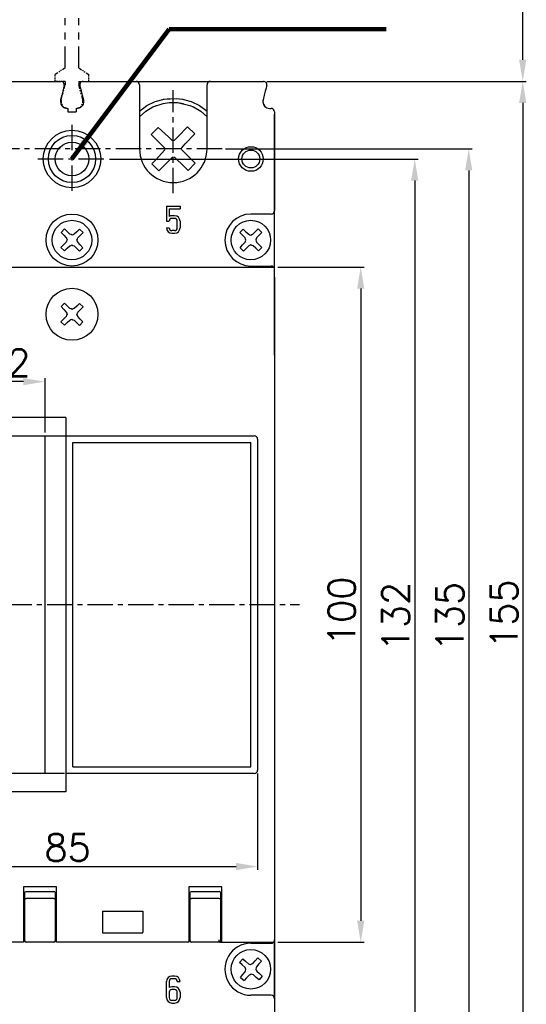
# Model space of a CAD drawing. Extents: x 1012 to 2710, y -907 to 1751.
# Tile 7 of 19: x 1449 to 1524, y 1451 to 1597. Entities that reach past the tile are written whole.
import ezdxf

# ---------------------------------------------------------------- set-up
doc = ezdxf.new("R2010")
doc.units = 0
doc.header["$LTSCALE"] = 3
doc.header["$MEASUREMENT"] = 0
doc.linetypes.add('CENTER', pattern=[2, 1.25, -0.25, 0.25, -0.25])
doc.linetypes.add('PHANTOM2', pattern=[1.25, 0.625, -0.125, 0.125, -0.125, 0.125, -0.125])
doc.layers.get('0').update_dxf_attribs({"linetype": 'CONTINUOUS'})
doc.layers.get('Defpoints').update_dxf_attribs({"linetype": 'CONTINUOUS'})
for name, color, linetype in [('cen', 1, 'CENTER'), ('di', 3, 'CONTINUOUS'), ('TOP', 7, 'CONTINUOUS')]:
    doc.layers.add(name, color=color, linetype=linetype)
doc.styles.get("Standard").update_dxf_attribs({"font": 'romans.shx', "height": 4, "bigfont": 'ghs.shx'})
doc.dimstyles.get("Standard").update_dxf_attribs({"dimtxt": 0.18, "dimasz": 0.18, "dimexe": 0.18, "dimexo": 0.0625, "dimgap": 0.09, "dimtad": 0, "dimtih": 1, "dimtoh": 1, "dimdec": 4, "dimzin": 0, "dimdsep": 46, "dimtxsty": 'Standard', "dimcen": 0.09, "dimadec": 0, "dimazin": 0, "dimtfac": 1, "dimtdec": 4, "dimtofl": 0, "dimtmove": 0, "dimatfit": 3, "dimfxl": 0, "dimtolj": 1, "dimtzin": 0, "dimarcsym": 0})

# ---------------------------------------------------------------- blocks, each defined once
blk = doc.blocks.new('*D46')
at = {"layer": 'Defpoints', "color": 0, "ltscale": 0.5}
for p in [(1486.72, 1560.49), (1486.72, 1460.49), (1499.49, 1460.49)]:
    blk.add_point(p, dxfattribs=at)
at = {"layer": 'di', "color": 0, "lineweight": -2, "ltscale": 0.5}
for p, q in [((1487.22, 1560.49), (1499.99, 1560.49)), ((1487.22, 1460.49), (1499.99, 1460.49))]:
    blk.add_line(p, q, dxfattribs=at)
at = {"layer": 'di', "lineweight": -2, "ltscale": 0.5}
blk.add_line((1499.49, 1557.29), (1499.49, 1463.69), dxfattribs=at)
at = {"layer": 'di', "ltscale": 0.5}
for points in [[(1498.95, 1557.29), (1500.02, 1557.29), (1499.49, 1560.49)], [(1498.95, 1463.69), (1500.02, 1463.69), (1499.49, 1460.49)]]:
    blk.add_solid(points, dxfattribs=at)
at = {"layer": 'di', "color": 0, "ltscale": 0.5, "insert": (1496.69, 1509.51), "char_height": 4, "attachment_point": 5, "rotation": 90}
blk.add_mtext('\\A1;100', dxfattribs=at)
blk = doc.blocks.new('*D47')
at = {"layer": 'Defpoints', "color": 0, "ltscale": 0.5}
for p in [(1478.94, 1577.99), (1478.53, 1442.99), (1515.49, 1442.99)]:
    blk.add_point(p, dxfattribs=at)
at = {"layer": 'di', "color": 0, "lineweight": -2, "ltscale": 0.5}
for p, q in [((1479.44, 1577.99), (1515.99, 1577.99)), ((1479.03, 1442.99), (1515.99, 1442.99))]:
    blk.add_line(p, q, dxfattribs=at)
at = {"layer": 'di', "lineweight": -2, "ltscale": 0.5}
blk.add_line((1515.49, 1574.79), (1515.49, 1446.19), dxfattribs=at)
at = {"layer": 'di', "ltscale": 0.5}
for points in [[(1514.95, 1574.79), (1516.02, 1574.79), (1515.49, 1577.99)], [(1514.95, 1446.19), (1516.02, 1446.19), (1515.49, 1442.99)]]:
    blk.add_solid(points, dxfattribs=at)
at = {"layer": 'di', "color": 0, "ltscale": 0.5, "insert": (1512.69, 1508.73), "char_height": 4, "attachment_point": 5, "rotation": 90}
blk.add_mtext('\\A1;135', dxfattribs=at)
blk = doc.blocks.new('*D48')
at = {"layer": 'Defpoints', "color": 0, "ltscale": 0.5}
for p in [(1457.72, 1647.79), (1523.49, 1647.79), (1485.08, 1587.99)]:
    blk.add_point(p, dxfattribs=at)
at = {"layer": 'di', "color": 0, "lineweight": -2, "ltscale": 0.5}
for p, q in [((1458.22, 1647.79), (1523.99, 1647.79)), ((1485.58, 1587.99), (1523.99, 1587.99))]:
    blk.add_line(p, q, dxfattribs=at)
at = {"layer": 'di', "lineweight": -2, "ltscale": 0.5}
blk.add_line((1523.49, 1591.19), (1523.49, 1644.59), dxfattribs=at)
at = {"layer": 'di', "ltscale": 0.5}
for points in [[(1522.95, 1644.59), (1524.02, 1644.59), (1523.49, 1647.79)], [(1522.95, 1591.19), (1524.02, 1591.19), (1523.49, 1587.99)]]:
    blk.add_solid(points, dxfattribs=at)
at = {"layer": 'di', "color": 0, "ltscale": 0.5, "insert": (1520.69, 1617.89), "char_height": 4, "attachment_point": 5, "rotation": 90}
blk.add_mtext('\\A1;60', dxfattribs=at)
blk = doc.blocks.new('*D49')
at = {"layer": 'Defpoints', "color": 0, "ltscale": 0.5}
for p in [(1430.72, 1543.52), (1452.72, 1535.49), (1430.72, 1535.36)]:
    blk.add_point(p, dxfattribs=at)
at = {"layer": 'di', "color": 0, "lineweight": -2, "ltscale": 0.5}
for p, q in [((1430.72, 1535.86), (1430.72, 1544.02)), ((1452.72, 1535.99), (1452.72, 1544.02))]:
    blk.add_line(p, q, dxfattribs=at)
at = {"layer": 'di', "lineweight": -2, "ltscale": 0.5}
blk.add_line((1449.52, 1543.52), (1433.92, 1543.52), dxfattribs=at)
at = {"layer": 'di', "ltscale": 0.5}
for points in [[(1433.92, 1544.05), (1433.92, 1542.99), (1430.72, 1543.52)], [(1449.52, 1544.05), (1449.52, 1542.99), (1452.72, 1543.52)]]:
    blk.add_solid(points, dxfattribs=at)
at = {"layer": 'di', "color": 0, "ltscale": 0.5, "insert": (1447.14, 1546.32), "char_height": 4, "attachment_point": 5}
blk.add_mtext('\\A1;22', dxfattribs=at)
blk = doc.blocks.new('*D50')
at = {"layer": 'Defpoints', "color": 0, "ltscale": 0.5}
for p in [(1399.22, 1485.99), (1484.22, 1485.99), (1484.22, 1471.71)]:
    blk.add_point(p, dxfattribs=at)
at = {"layer": 'di', "color": 0, "lineweight": -2, "ltscale": 0.5}
for p, q in [((1399.22, 1485.49), (1399.22, 1471.21)), ((1484.22, 1485.49), (1484.22, 1471.21))]:
    blk.add_line(p, q, dxfattribs=at)
at = {"layer": 'di', "lineweight": -2, "ltscale": 0.5}
blk.add_line((1402.42, 1471.71), (1481.02, 1471.71), dxfattribs=at)
at = {"layer": 'di', "ltscale": 0.5}
for points in [[(1402.42, 1472.24), (1402.42, 1471.17), (1399.22, 1471.71)], [(1481.02, 1472.24), (1481.02, 1471.17), (1484.22, 1471.71)]]:
    blk.add_solid(points, dxfattribs=at)
at = {"layer": 'di', "color": 0, "ltscale": 0.5, "insert": (1456.07, 1474.51), "char_height": 4, "attachment_point": 5}
blk.add_mtext('\\A1;85', dxfattribs=at)
blk = doc.blocks.new('*D71')
at = {"layer": 'Defpoints', "color": 0, "ltscale": 0.5}
for p in [(1461.76, 1576.49), (1461.76, 1444.49), (1507.49, 1444.49)]:
    blk.add_point(p, dxfattribs=at)
at = {"layer": 'di', "color": 0, "lineweight": -2, "ltscale": 0.5}
for p, q in [((1462.26, 1576.49), (1507.99, 1576.49)), ((1462.26, 1444.49), (1507.99, 1444.49))]:
    blk.add_line(p, q, dxfattribs=at)
at = {"layer": 'di', "lineweight": -2, "ltscale": 0.5}
blk.add_line((1507.49, 1573.29), (1507.49, 1447.69), dxfattribs=at)
at = {"layer": 'di', "ltscale": 0.5}
for points in [[(1506.95, 1573.29), (1508.02, 1573.29), (1507.49, 1576.49)], [(1506.95, 1447.69), (1508.02, 1447.69), (1507.49, 1444.49)]]:
    blk.add_solid(points, dxfattribs=at)
at = {"layer": 'di', "color": 0, "ltscale": 0.5, "insert": (1504.69, 1508.73), "char_height": 4, "attachment_point": 5, "rotation": 90}
blk.add_mtext('\\A1;132', dxfattribs=at)
blk = doc.blocks.new('182931')
at = {"layer": 'TOP', "color": 4, "linetype": 'Continuous'}
for p, q in [((1478.66, 252.238), (1478.66, 253.815)), ((1478.933, 253.815), (1478.66, 253.815)), ((1479.115, 253.815), (1479.024, 253.815)), ((1479.296, 253.815), (1479.206, 253.815)), ((1479.66, 253.815), (1479.387, 253.815)), ((1479.66, 252.238), (1479.66, 253.815)), ((1478.66, 251.188), (1478.66, 251.713)), ((1479.66, 251.188), (1479.66, 251.713)), ((1478.66, 250.137), (1478.66, 250.662)), ((1479.66, 250.137), (1479.66, 250.662)), ((1478.66, 246.458), (1478.66, 249.611)), ((1479.66, 246.458), (1479.66, 249.611)), ((1478.66, 245.408), (1478.66, 245.933)), ((1479.66, 245.408), (1479.66, 245.933)), ((1478.66, 244.357), (1478.66, 244.882)), ((1479.66, 244.357), (1479.66, 244.882)), ((1478.66, 240.678), (1478.66, 243.831)), ((1479.66, 240.678), (1479.66, 243.831)), ((1478.41, 241.065), (1478.478, 241.065)), ((1478.41, 241.065), (1478.41, 240.724)), ((1478.41, 240.61), (1478.41, 240.497)), ((1478.501, 241.065), (1478.524, 241.065)), ((1478.546, 241.065), (1478.569, 241.065)), ((1478.592, 241.065), (1478.66, 241.065)), ((1479.728, 241.065), (1479.66, 241.065)), ((1479.774, 241.065), (1479.751, 241.065)), ((1479.819, 241.065), (1479.796, 241.065)), ((1479.91, 241.065), (1479.842, 241.065)), ((1479.91, 241.065), (1479.91, 240.724)), ((1479.91, 240.61), (1479.91, 240.497)), ((1478.41, 240.383), (1478.41, 240.269)), ((1478.41, 240.156), (1478.41, 239.815)), ((1478.66, 239.628), (1478.66, 240.153)), ((1479.66, 239.628), (1479.66, 240.153)), ((1479.91, 240.383), (1479.91, 240.269)), ((1479.91, 240.156), (1479.91, 239.815)), ((1478.41, 239.815), (1478.478, 239.815)), ((1478.41, 239.815), (1478.41, 239.406)), ((1478.41, 239.269), (1478.41, 239.133)), ((1478.501, 239.815), (1478.524, 239.815)), ((1478.546, 239.815), (1478.569, 239.815)), ((1478.592, 239.815), (1478.66, 239.815)), ((1479.728, 239.815), (1479.66, 239.815)), ((1479.774, 239.815), (1479.751, 239.815)), ((1479.819, 239.815), (1479.796, 239.815)), ((1479.91, 239.815), (1479.842, 239.815)), ((1479.91, 239.815), (1479.91, 239.406)), ((1479.91, 239.269), (1479.91, 239.133)), ((1478.41, 238.997), (1478.41, 238.86)), ((1478.41, 238.724), (1478.41, 238.315)), ((1478.66, 238.577), (1478.66, 239.102)), ((1479.66, 238.577), (1479.66, 239.102)), ((1479.91, 238.997), (1479.91, 238.86)), ((1479.91, 238.724), (1479.91, 238.315)), ((1478.41, 238.315), (1478.478, 238.315)), ((1478.41, 238.315), (1478.41, 237.974)), ((1478.41, 237.86), (1478.41, 237.747)), ((1478.501, 238.315), (1478.524, 238.315)), ((1478.546, 238.315), (1478.569, 238.315)), ((1478.592, 238.315), (1478.66, 238.315)), ((1478.66, 234.898), (1478.66, 238.051)), ((1479.728, 238.315), (1479.66, 238.315)), ((1479.66, 234.898), (1479.66, 238.051)), ((1479.774, 238.315), (1479.751, 238.315)), ((1479.819, 238.315), (1479.796, 238.315)), ((1479.91, 238.315), (1479.842, 238.315)), ((1479.91, 238.315), (1479.91, 237.974)), ((1479.91, 237.86), (1479.91, 237.747)), ((1478.41, 237.633), (1478.41, 237.519)), ((1478.41, 237.406), (1478.41, 237.065)), ((1478.41, 237.065), (1478.478, 237.065)), ((1478.501, 237.065), (1478.524, 237.065)), ((1478.546, 237.065), (1478.569, 237.065)), ((1478.592, 237.065), (1478.66, 237.065)), ((1479.728, 237.065), (1479.66, 237.065)), ((1479.774, 237.065), (1479.751, 237.065)), ((1479.819, 237.065), (1479.796, 237.065)), ((1479.91, 237.065), (1479.842, 237.065)), ((1479.91, 237.633), (1479.91, 237.519)), ((1479.91, 237.406), (1479.91, 237.065)), ((1478.66, 233.848), (1478.66, 234.373)), ((1479.66, 233.848), (1479.66, 234.373)), ((1478.66, 232.797), (1478.66, 233.322)), ((1479.66, 232.797), (1479.66, 233.322)), ((1478.66, 229.118), (1478.66, 232.271)), ((1479.66, 229.118), (1479.66, 232.271)), ((1478.66, 228.068), (1478.66, 228.593)), ((1479.66, 228.068), (1479.66, 228.593)), ((1478.66, 227.017), (1478.66, 227.542)), ((1479.66, 227.017), (1479.66, 227.542)), ((1478.66, 224.915), (1478.66, 226.491)), ((1479.66, 224.915), (1479.66, 226.491)), ((1478.251, 224.642), (1478.183, 224.597)), ((1478.387, 224.733), (1478.319, 224.688)), ((1478.66, 224.915), (1478.455, 224.778)), ((1479.66, 224.915), (1479.865, 224.778)), ((1479.933, 224.733), (1480.001, 224.688)), ((1480.069, 224.642), (1480.137, 224.597)), ((1478.115, 224.551), (1477.91, 224.415)), ((1477.91, 224.278), (1477.91, 224.415)), ((1477.91, 224.188), (1477.91, 224.233)), ((1477.91, 224.097), (1477.91, 224.142)), ((1477.91, 223.915), (1477.91, 224.051)), ((1478.66, 223.915), (1478.455, 223.915)), ((1478.66, 223.915), (1478.66, 223.847)), ((1479.66, 223.915), (1479.66, 223.847)), ((1479.66, 223.915), (1479.865, 223.915)), ((1479.933, 223.915), (1480.001, 223.915)), ((1480.206, 224.551), (1480.41, 224.415)), ((1480.41, 224.278), (1480.41, 224.415)), ((1480.41, 224.188), (1480.41, 224.233)), ((1480.41, 224.097), (1480.41, 224.142)), ((1480.41, 223.915), (1480.41, 224.051)), ((1478.523, 223.156), (1478.55, 223.258)), ((1478.578, 223.359), (1478.66, 223.665)), ((1478.66, 223.824), (1478.66, 223.801)), ((1478.66, 223.778), (1478.66, 223.756)), ((1478.66, 223.733), (1478.66, 223.665)), ((1479.66, 223.824), (1479.66, 223.801)), ((1479.66, 223.778), (1479.66, 223.756)), ((1479.66, 223.733), (1479.66, 223.665)), ((1479.742, 223.359), (1479.66, 223.665)), ((1479.797, 223.156), (1479.77, 223.258)), ((1478.358, 222.545), (1478.35, 222.318)), ((1478.358, 222.545), (1478.44, 222.85)), ((1478.468, 222.952), (1478.495, 223.054)), ((1479.852, 222.952), (1479.825, 223.054)), ((1479.962, 222.545), (1479.88, 222.85)), ((1479.97, 222.318), (1479.962, 222.545)), ((1478.35, 222.318), (1478.359, 222.299)), ((1478.393, 222.224), (1478.427, 222.148)), ((1478.476, 222.085), (1478.54, 222.032)), ((1478.603, 221.98), (1478.619, 221.967)), ((1478.619, 221.967), (1478.841, 221.915)), ((1479.479, 221.915), (1479.701, 221.967)), ((1479.701, 221.967), (1479.717, 221.98)), ((1479.781, 222.032), (1479.844, 222.085)), ((1479.893, 222.148), (1479.927, 222.224))]:
    blk.add_line(p, q, dxfattribs=at)
blk = doc.blocks.new('*D80')
at = {"layer": 'Defpoints', "color": 0, "ltscale": 0.5}
for p in [(1485.08, 1587.99), (1485.08, 1432.99), (1523.49, 1432.99)]:
    blk.add_point(p, dxfattribs=at)
at = {"layer": 'di', "color": 0, "lineweight": -2, "ltscale": 0.5}
for p, q in [((1485.58, 1587.99), (1523.99, 1587.99)), ((1485.58, 1432.99), (1523.99, 1432.99))]:
    blk.add_line(p, q, dxfattribs=at)
at = {"layer": 'di', "lineweight": -2, "ltscale": 0.5}
blk.add_line((1523.49, 1584.79), (1523.49, 1436.19), dxfattribs=at)
at = {"layer": 'di', "ltscale": 0.5}
for points in [[(1522.95, 1584.79), (1524.02, 1584.79), (1523.49, 1587.99)], [(1522.95, 1436.19), (1524.02, 1436.19), (1523.49, 1432.99)]]:
    blk.add_solid(points, dxfattribs=at)
at = {"layer": 'di', "color": 0, "ltscale": 0.5, "insert": (1520.69, 1509.1), "char_height": 4, "attachment_point": 5, "rotation": 90}
blk.add_mtext('\\A1;155', dxfattribs=at)

msp = doc.modelspace()

# ---------------------------------------------------------------- linework, layer by layer
at = {"layer": 'cen'}
for p, q in [((1471.719, 1571.413), (1471.719, 1586.676)), ((1456.719, 1581.532), (1456.719, 1571.451)), ((1478.943, 1577.991), (1404.496, 1577.991)), ((1451.679, 1576.491), (1461.76, 1576.491)), ((1393.023, 1510.491), (1490.416, 1510.491))]:
    msp.add_line(p, q, dxfattribs=at)
at = {"layer": 'TOP', "color": 7, "linetype": 'Continuous'}
for p, q in [((1447.219, 1587.991), (1455.085, 1587.991)), ((1454.629, 1587.991), (1454.219, 1587.991)), ((1454.901, 1587.991), (1454.765, 1587.991)), ((1458.354, 1587.991), (1466.219, 1587.991)), ((1458.538, 1587.991), (1458.674, 1587.991)), ((1458.81, 1587.991), (1459.219, 1587.991)), ((1466.219, 1587.991), (1477.219, 1587.991)), ((1477.219, 1587.991), (1484.219, 1587.991)), ((1455.357, 1586.542), (1455.208, 1585.944)), ((1455.47, 1586.993), (1455.357, 1586.542)), ((1455.54, 1587.274), (1455.47, 1586.993)), ((1455.54, 1587.274), (1455.47, 1586.993)), ((1455.564, 1587.37), (1455.54, 1587.274)), ((1455.564, 1587.37), (1455.54, 1587.274)), ((1455.564, 1587.37), (1455.54, 1587.274)), ((1455.564, 1587.37), (1455.54, 1587.274)), ((1457.875, 1587.37), (1457.899, 1587.274)), ((1457.899, 1587.274), (1457.969, 1586.993)), ((1457.969, 1586.993), (1458.082, 1586.542)), ((1458.082, 1586.542), (1458.231, 1585.944)), ((1466.719, 1587.491), (1466.719, 1587.372)), ((1466.719, 1587.372), (1466.719, 1587.022)), ((1466.719, 1587.022), (1466.719, 1586.466)), ((1466.719, 1586.466), (1466.719, 1585.741)), ((1476.719, 1587.372), (1476.719, 1587.491)), ((1476.719, 1587.022), (1476.719, 1587.372)), ((1476.719, 1586.466), (1476.719, 1587.022)), ((1476.719, 1585.741), (1476.719, 1586.466)), ((1485.357, 1586.542), (1485.208, 1585.944)), ((1485.357, 1586.542), (1485.208, 1585.944)), ((1485.47, 1586.993), (1485.357, 1586.542)), ((1485.47, 1586.993), (1485.357, 1586.542)), ((1485.54, 1587.274), (1485.47, 1586.993)), ((1485.54, 1587.274), (1485.47, 1586.993)), ((1485.564, 1587.37), (1485.54, 1587.274)), ((1485.564, 1587.37), (1485.54, 1587.274)), ((1455.208, 1585.944), (1455.03, 1585.234)), ((1458.231, 1585.944), (1458.409, 1585.234)), ((1458.409, 1585.234), (1458.437, 1584.937)), ((1466.719, 1585.741), (1466.719, 1584.897)), ((1469.043, 1584.997), (1470.359, 1585.367)), ((1469.043, 1584.997), (1469.282, 1585.065)), ((1469.043, 1584.997), (1469.282, 1585.065)), ((1469.043, 1584.997), (1469.282, 1585.065)), ((1470.239, 1585.333), (1470.359, 1585.367)), ((1470.239, 1585.333), (1470.359, 1585.367)), ((1470.359, 1585.367), (1471.224, 1585.446)), ((1470.359, 1585.367), (1472.214, 1585.446)), ((1470.359, 1585.367), (1471.224, 1585.446)), ((1472.214, 1585.446), (1473.08, 1585.367)), ((1472.214, 1585.446), (1473.08, 1585.367)), ((1472.214, 1585.446), (1473.08, 1585.367)), ((1473.08, 1585.367), (1473.199, 1585.333)), ((1473.08, 1585.367), (1474.156, 1585.065)), ((1473.08, 1585.367), (1473.199, 1585.333)), ((1474.156, 1585.065), (1474.395, 1584.998)), ((1474.156, 1585.065), (1474.395, 1584.998)), ((1474.156, 1585.065), (1474.395, 1584.998)), ((1476.719, 1584.897), (1476.719, 1585.741)), ((1485.03, 1585.234), (1485.002, 1584.937)), ((1485.03, 1585.234), (1485.002, 1584.937)), ((1485.208, 1585.944), (1485.03, 1585.234)), ((1485.208, 1585.944), (1485.03, 1585.234)), ((1455, 1584.988), (1455.067, 1584.632)), ((1456, 1583.991), (1456.081, 1583.991)), ((1456, 1583.991), (1456.081, 1583.991)), ((1456.091, 1583.991), (1456.081, 1583.991)), ((1456.091, 1583.991), (1456.081, 1583.991)), ((1456.098, 1583.991), (1456.095, 1583.991)), ((1456.098, 1583.991), (1456.095, 1583.991)), ((1456.105, 1583.991), (1456.102, 1583.991)), ((1456.105, 1583.991), (1456.102, 1583.991)), ((1456.119, 1583.991), (1456.109, 1583.991)), ((1456.119, 1583.991), (1456.109, 1583.991)), ((1456.119, 1583.991), (1456.119, 1583.491)), ((1456.119, 1583.809), (1456.119, 1583.764)), ((1456.119, 1583.718), (1456.119, 1583.673)), ((1456.119, 1583.628), (1456.119, 1583.491)), ((1457.33, 1583.991), (1457.319, 1583.991)), ((1457.319, 1583.991), (1457.319, 1583.491)), ((1457.319, 1583.809), (1457.319, 1583.764)), ((1457.319, 1583.718), (1457.319, 1583.673)), ((1457.319, 1583.628), (1457.319, 1583.491)), ((1457.337, 1583.991), (1457.334, 1583.991)), ((1457.344, 1583.991), (1457.341, 1583.991)), ((1457.358, 1583.991), (1457.439, 1583.991)), ((1458.223, 1584.371), (1458.203, 1584.346)), ((1458.372, 1584.632), (1458.223, 1584.371)), ((1458.437, 1584.937), (1458.372, 1584.632)), ((1466.719, 1584.897), (1466.719, 1583.991)), ((1466.719, 1583.581), (1467.817, 1584.396)), ((1466.719, 1583.991), (1466.719, 1577.991)), ((1466.719, 1582.735), (1467.651, 1583.555)), ((1467.651, 1583.555), (1468.715, 1584.195)), ((1467.651, 1583.555), (1468.715, 1584.195)), ((1467.651, 1583.555), (1468.715, 1584.195)), ((1467.817, 1584.396), (1469.043, 1584.997)), ((1467.817, 1584.396), (1469.043, 1584.997)), ((1467.817, 1584.396), (1469.043, 1584.997)), ((1468.715, 1584.195), (1470.21, 1584.694)), ((1468.715, 1584.195), (1469.243, 1584.394)), ((1468.715, 1584.195), (1469.243, 1584.394)), ((1470.21, 1584.694), (1471.098, 1584.856)), ((1470.21, 1584.694), (1471.098, 1584.856)), ((1470.21, 1584.694), (1471.098, 1584.856)), ((1471.098, 1584.856), (1471.211, 1584.856)), ((1471.098, 1584.856), (1472.227, 1584.856)), ((1471.098, 1584.856), (1471.211, 1584.856)), ((1472.227, 1584.856), (1472.34, 1584.856)), ((1472.227, 1584.856), (1472.34, 1584.856)), ((1472.227, 1584.856), (1472.34, 1584.856)), ((1472.34, 1584.856), (1473.228, 1584.694)), ((1472.34, 1584.856), (1474.195, 1584.394)), ((1472.34, 1584.856), (1473.228, 1584.694)), ((1474.195, 1584.394), (1474.723, 1584.195)), ((1474.195, 1584.394), (1474.723, 1584.195)), ((1474.195, 1584.394), (1474.723, 1584.195)), ((1474.395, 1584.998), (1475.622, 1584.396)), ((1474.395, 1584.998), (1475.622, 1584.396)), ((1474.395, 1584.998), (1475.622, 1584.396)), ((1474.723, 1584.195), (1475.787, 1583.556)), ((1474.723, 1584.195), (1475.787, 1583.556)), ((1474.723, 1584.195), (1475.787, 1583.556)), ((1475.622, 1584.396), (1476.719, 1583.582)), ((1475.787, 1583.556), (1476.719, 1582.736)), ((1476.719, 1583.991), (1476.719, 1584.897)), ((1476.719, 1577.991), (1476.719, 1583.991)), ((1485.002, 1584.937), (1485.067, 1584.632)), ((1485.002, 1584.937), (1485.067, 1584.632)), ((1485.067, 1584.632), (1485.216, 1584.371)), ((1485.067, 1584.632), (1485.216, 1584.371)), ((1485.216, 1584.371), (1485.236, 1584.346)), ((1485.216, 1584.371), (1485.236, 1584.346)), ((1485.236, 1584.346), (1485.255, 1584.325)), ((1485.236, 1584.346), (1485.255, 1584.325)), ((1486, 1583.991), (1486.219, 1583.991)), ((1486, 1583.991), (1486.081, 1583.991)), ((1486.091, 1583.991), (1486.081, 1583.991)), ((1486.098, 1583.991), (1486.095, 1583.991)), ((1486.105, 1583.991), (1486.102, 1583.991)), ((1486.119, 1583.991), (1486.109, 1583.991)), ((1456.119, 1583.491), (1457.319, 1583.491)), ((1456.556, 1583.491), (1457.319, 1583.491)), ((1456.774, 1583.491), (1456.883, 1583.491)), ((1456.992, 1583.491), (1457.319, 1583.491)), ((1486.719, 1583.491), (1486.719, 1568.841)), ((1486.719, 1570.423), (1486.719, 1583.123)), ((1469.49, 1581.172), (1468.469, 1580.117)), ((1470.996, 1579.764), (1469.49, 1581.172)), ((1473.845, 1581.242), (1472.386, 1579.787)), ((1473.845, 1581.242), (1474.9, 1580.22)), ((1468.469, 1580.117), (1469.924, 1578.658)), ((1471.56, 1579.236), (1470.996, 1579.764)), ((1471.598, 1579.225), (1471.56, 1579.236)), ((1471.624, 1579.218), (1471.611, 1579.222)), ((1471.649, 1579.211), (1471.636, 1579.214)), ((1471.7, 1579.196), (1471.662, 1579.207)), ((1471.738, 1579.208), (1471.7, 1579.196)), ((1471.763, 1579.216), (1471.75, 1579.212)), ((1471.788, 1579.225), (1471.776, 1579.22)), ((1471.839, 1579.241), (1471.801, 1579.229)), ((1472.386, 1579.787), (1471.839, 1579.241)), ((1473.492, 1578.715), (1474.9, 1580.22)), ((1470.474, 1577.832), (1469.067, 1576.327)), ((1469.924, 1578.658), (1470.47, 1578.11)), ((1470.47, 1578.11), (1470.482, 1578.073)), ((1470.485, 1577.87), (1470.474, 1577.832)), ((1470.486, 1578.06), (1470.49, 1578.047)), ((1470.493, 1577.896), (1470.489, 1577.883)), ((1470.494, 1578.035), (1470.498, 1578.022)), ((1470.5, 1577.921), (1470.496, 1577.908)), ((1470.502, 1578.01), (1470.515, 1577.972)), ((1470.515, 1577.972), (1470.504, 1577.934)), ((1472.924, 1578.011), (1472.935, 1578.049)), ((1472.936, 1577.973), (1472.924, 1578.011)), ((1472.939, 1578.062), (1472.943, 1578.074)), ((1472.945, 1577.948), (1472.941, 1577.96)), ((1472.946, 1578.087), (1472.95, 1578.1)), ((1472.953, 1577.923), (1472.949, 1577.935)), ((1472.954, 1578.112), (1472.965, 1578.15)), ((1472.969, 1577.872), (1472.957, 1577.91)), ((1472.965, 1578.15), (1473.492, 1578.715)), ((1474.424, 1576.413), (1472.969, 1577.872)), ((1469.067, 1576.327), (1468.539, 1575.762)), ((1470.141, 1575.286), (1471.6, 1576.742)), ((1471.6, 1576.742), (1471.638, 1576.754)), ((1471.651, 1576.758), (1471.663, 1576.762)), ((1471.676, 1576.766), (1471.688, 1576.77)), ((1471.701, 1576.774), (1471.739, 1576.786)), ((1471.739, 1576.786), (1471.777, 1576.775)), ((1471.79, 1576.772), (1471.802, 1576.768)), ((1471.815, 1576.764), (1471.828, 1576.761)), ((1471.84, 1576.757), (1471.879, 1576.746)), ((1471.879, 1576.746), (1473.384, 1575.339)), ((1474.97, 1575.866), (1474.424, 1576.413)), ((1468.539, 1575.762), (1469.594, 1574.741)), ((1469.594, 1574.741), (1470.141, 1575.286)), ((1473.384, 1575.339), (1473.948, 1574.811)), ((1474.97, 1575.866), (1473.948, 1574.811)), ((1486.719, 1558.423), (1486.719, 1571.123)), ((1470.719, 1569.491), (1472.719, 1569.491)), ((1470.719, 1569.491), (1470.719, 1567.291)), ((1471.119, 1569.091), (1471.119, 1567.984)), ((1471.119, 1569.091), (1472.719, 1569.091)), ((1472.719, 1569.491), (1472.719, 1569.091)), ((1471.919, 1568.091), (1471.519, 1568.091)), ((1471.919, 1567.691), (1471.519, 1567.691)), ((1486.219, 1568.341), (1483.219, 1568.341)), ((1486.219, 1568.341), (1483.219, 1568.341)), ((1455.115, 1565.624), (1455.628, 1566.125)), ((1456.019, 1565.737), (1455.628, 1566.125)), ((1457.853, 1566.096), (1457.452, 1565.719)), ((1457.853, 1566.096), (1458.353, 1565.582)), ((1470.719, 1567.291), (1471.119, 1567.291)), ((1470.719, 1566.291), (1471.119, 1566.291)), ((1472.319, 1566.291), (1472.319, 1567.291)), ((1472.719, 1567.291), (1472.719, 1566.291)), ((1482.086, 1566.096), (1481.586, 1565.582)), ((1482.086, 1566.096), (1482.487, 1565.719)), ((1483.92, 1565.737), (1484.311, 1566.125)), ((1484.824, 1565.624), (1484.311, 1566.125)), ((1455.115, 1565.624), (1455.492, 1565.223)), ((1455.492, 1565.223), (1455.874, 1564.817)), ((1455.874, 1564.817), (1455.929, 1564.659)), ((1455.929, 1564.659), (1455.985, 1564.501)), ((1456.415, 1565.345), (1456.019, 1565.737)), ((1456.572, 1565.286), (1456.415, 1565.345)), ((1456.729, 1565.226), (1456.572, 1565.286)), ((1456.887, 1565.281), (1456.729, 1565.226)), ((1457.046, 1565.337), (1456.887, 1565.281)), ((1457.452, 1565.719), (1457.046, 1565.337)), ((1457.454, 1564.482), (1457.514, 1564.639)), ((1457.514, 1564.639), (1457.573, 1564.795)), ((1457.573, 1564.795), (1457.966, 1565.191)), ((1457.966, 1565.191), (1458.353, 1565.582)), ((1471.919, 1565.891), (1471.519, 1565.891)), ((1471.519, 1565.491), (1471.919, 1565.491)), ((1481.973, 1565.191), (1481.586, 1565.582)), ((1482.366, 1564.795), (1481.973, 1565.191)), ((1482.425, 1564.639), (1482.366, 1564.795)), ((1482.484, 1564.482), (1482.425, 1564.639)), ((1482.487, 1565.719), (1482.893, 1565.337)), ((1482.893, 1565.337), (1483.052, 1565.281)), ((1483.052, 1565.281), (1483.21, 1565.226)), ((1483.21, 1565.226), (1483.367, 1565.286)), ((1483.367, 1565.286), (1483.524, 1565.345)), ((1483.524, 1565.345), (1483.92, 1565.737)), ((1484.01, 1564.659), (1483.954, 1564.501)), ((1484.065, 1564.817), (1484.01, 1564.659)), ((1484.447, 1565.223), (1484.065, 1564.817)), ((1484.824, 1565.624), (1484.447, 1565.223)), ((1455.473, 1563.791), (1455.086, 1563.4)), ((1455.586, 1562.886), (1455.086, 1563.4)), ((1455.866, 1564.187), (1455.473, 1563.791)), ((1455.586, 1562.886), (1455.987, 1563.264)), ((1455.925, 1564.344), (1455.866, 1564.187)), ((1455.985, 1564.501), (1455.925, 1564.344)), ((1455.987, 1563.264), (1456.393, 1563.646)), ((1456.393, 1563.646), (1456.552, 1563.701)), ((1456.552, 1563.701), (1456.71, 1563.756)), ((1456.71, 1563.756), (1456.867, 1563.697)), ((1456.867, 1563.697), (1457.024, 1563.637)), ((1457.024, 1563.637), (1457.42, 1563.245)), ((1457.42, 1563.245), (1457.811, 1562.858)), ((1457.51, 1564.323), (1457.454, 1564.482)), ((1457.565, 1564.165), (1457.51, 1564.323)), ((1457.947, 1563.759), (1457.565, 1564.165)), ((1458.324, 1563.358), (1457.811, 1562.858)), ((1458.324, 1563.358), (1457.947, 1563.759)), ((1481.615, 1563.358), (1481.992, 1563.759)), ((1481.615, 1563.358), (1482.128, 1562.858)), ((1481.992, 1563.759), (1482.374, 1564.165)), ((1482.519, 1563.245), (1482.128, 1562.858)), ((1482.374, 1564.165), (1482.429, 1564.323)), ((1482.429, 1564.323), (1482.484, 1564.482)), ((1482.915, 1563.637), (1482.519, 1563.245)), ((1483.072, 1563.697), (1482.915, 1563.637)), ((1483.229, 1563.756), (1483.072, 1563.697)), ((1483.387, 1563.701), (1483.229, 1563.756)), ((1483.546, 1563.646), (1483.387, 1563.701)), ((1483.952, 1563.264), (1483.546, 1563.646)), ((1484.352, 1562.886), (1483.952, 1563.264)), ((1483.954, 1564.501), (1484.014, 1564.344)), ((1484.014, 1564.344), (1484.073, 1564.187)), ((1484.073, 1564.187), (1484.465, 1563.791)), ((1484.352, 1562.886), (1484.853, 1563.4)), ((1484.465, 1563.791), (1484.853, 1563.4)), ((1441.62, 1560.491), (1486.719, 1560.491)), ((1483.219, 1560.641), (1486.219, 1560.641)), ((1486.719, 1547.423), (1486.719, 1560.123)), ((1486.72, 1558.991), (1486.72, 1461.991)), ((1455.115, 1554.624), (1455.628, 1555.125)), ((1455.115, 1554.624), (1455.492, 1554.223)), ((1456.019, 1554.737), (1455.628, 1555.125)), ((1456.415, 1554.345), (1456.019, 1554.737)), ((1457.452, 1554.719), (1457.046, 1554.337)), ((1457.853, 1555.096), (1457.452, 1554.719)), ((1457.853, 1555.096), (1458.353, 1554.582)), ((1457.966, 1554.191), (1458.353, 1554.582)), ((1455.866, 1553.187), (1455.473, 1552.791)), ((1455.492, 1554.223), (1455.874, 1553.817)), ((1455.925, 1553.344), (1455.866, 1553.187)), ((1455.874, 1553.817), (1455.929, 1553.659)), ((1455.985, 1553.501), (1455.925, 1553.344)), ((1455.929, 1553.659), (1455.985, 1553.501)), ((1456.572, 1554.285), (1456.415, 1554.345)), ((1456.729, 1554.226), (1456.572, 1554.285)), ((1456.887, 1554.281), (1456.729, 1554.226)), ((1457.046, 1554.337), (1456.887, 1554.281)), ((1457.454, 1553.481), (1457.514, 1553.638)), ((1457.51, 1553.323), (1457.454, 1553.481)), ((1457.565, 1553.165), (1457.51, 1553.323)), ((1457.514, 1553.638), (1457.573, 1553.795)), ((1457.947, 1552.759), (1457.565, 1553.165)), ((1457.573, 1553.795), (1457.966, 1554.191)), ((1455.473, 1552.791), (1455.086, 1552.4)), ((1455.586, 1551.886), (1455.086, 1552.4)), ((1455.586, 1551.886), (1455.987, 1552.263)), ((1455.987, 1552.263), (1456.393, 1552.645)), ((1456.393, 1552.645), (1456.552, 1552.701)), ((1456.552, 1552.701), (1456.71, 1552.756)), ((1456.71, 1552.756), (1456.867, 1552.697)), ((1456.867, 1552.697), (1457.024, 1552.637)), ((1457.024, 1552.637), (1457.42, 1552.245)), ((1457.42, 1552.245), (1457.811, 1551.857)), ((1458.324, 1552.358), (1457.811, 1551.857)), ((1458.324, 1552.358), (1457.947, 1552.759)), ((1455.82, 1538.191), (1441.62, 1538.191)), ((1455.82, 1538.191), (1455.82, 1535.491)), ((1441.719, 1535.491), (1452.719, 1535.491)), ((1452.719, 1535.491), (1452.719, 1535.355)), ((1452.719, 1535.491), (1455.82, 1535.491)), ((1455.82, 1535.491), (1483.72, 1535.491)), ((1455.82, 1535.491), (1455.82, 1525.214)), ((1452.719, 1535.355), (1452.719, 1535.021)), ((1452.719, 1535.021), (1452.719, 1525.214)), ((1456.82, 1534.491), (1483.22, 1534.491)), ((1456.82, 1524.896), (1456.82, 1534.491)), ((1483.22, 1524.896), (1483.22, 1534.491)), ((1484.22, 1534.991), (1484.22, 1525.197)), ((1452.719, 1525.214), (1452.719, 1515.4)), ((1455.82, 1525.214), (1455.82, 1515.4)), ((1456.82, 1515.294), (1456.82, 1524.896)), ((1483.22, 1515.294), (1483.22, 1524.896)), ((1484.22, 1525.197), (1484.22, 1515.394)), ((1452.719, 1515.4), (1452.719, 1505.583)), ((1455.82, 1515.4), (1455.82, 1505.583)), ((1456.82, 1505.689), (1456.82, 1515.294)), ((1483.22, 1505.689), (1483.22, 1515.294)), ((1484.22, 1515.394), (1484.22, 1505.589)), ((1452.719, 1505.583), (1452.719, 1495.768)), ((1455.82, 1505.583), (1455.82, 1495.768)), ((1456.82, 1496.086), (1456.82, 1505.689)), ((1483.22, 1496.086), (1483.22, 1505.689)), ((1484.22, 1505.589), (1484.22, 1495.786)), ((1456.82, 1486.491), (1456.82, 1496.086)), ((1483.22, 1486.491), (1483.22, 1496.086)), ((1452.719, 1495.768), (1452.719, 1485.962)), ((1455.82, 1495.768), (1455.82, 1485.491)), ((1484.22, 1495.786), (1484.22, 1485.991)), ((1452.719, 1485.962), (1452.719, 1485.627)), ((1456.82, 1486.491), (1483.22, 1486.491)), ((1452.719, 1485.491), (1430.719, 1485.491)), ((1452.719, 1485.627), (1452.719, 1485.491)), ((1455.619, 1485.491), (1452.719, 1485.491)), ((1483.72, 1485.491), (1455.82, 1485.491)), ((1455.82, 1485.491), (1455.82, 1482.791)), ((1455.82, 1482.791), (1441.62, 1482.791)), ((1449.519, 1468.691), (1449.519, 1461.991)), ((1454.42, 1468.691), (1449.519, 1468.691)), ((1454.42, 1461.991), (1454.42, 1468.691)), ((1474.019, 1468.691), (1474.019, 1461.417)), ((1478.92, 1468.691), (1474.019, 1468.691)), ((1478.92, 1460.931), (1478.92, 1468.691)), ((1449.719, 1467.862), (1449.778, 1467.953)), ((1449.719, 1466.862), (1449.719, 1467.862)), ((1449.719, 1466.862), (1449.778, 1466.954)), ((1449.778, 1467.953), (1449.919, 1467.991)), ((1449.778, 1466.954), (1449.919, 1466.991)), ((1449.919, 1467.991), (1454.019, 1467.991)), ((1454.019, 1466.991), (1449.919, 1466.991)), ((1454.161, 1467.953), (1454.019, 1467.991)), ((1454.019, 1466.991), (1454.161, 1466.954)), ((1454.219, 1467.862), (1454.161, 1467.953)), ((1454.161, 1466.954), (1454.219, 1466.862)), ((1454.219, 1467.862), (1454.219, 1466.862)), ((1474.219, 1467.862), (1474.278, 1467.953)), ((1474.219, 1466.862), (1474.219, 1467.862)), ((1474.219, 1466.862), (1474.278, 1466.954)), ((1474.278, 1467.953), (1474.419, 1467.991)), ((1474.278, 1466.954), (1474.419, 1466.991)), ((1474.419, 1467.991), (1478.519, 1467.991)), ((1478.519, 1466.991), (1474.419, 1466.991)), ((1478.661, 1467.953), (1478.519, 1467.991)), ((1478.519, 1466.991), (1478.661, 1466.954)), ((1478.719, 1467.862), (1478.661, 1467.953)), ((1478.661, 1466.954), (1478.719, 1466.862)), ((1478.719, 1467.862), (1478.719, 1466.862)), ((1449.719, 1461.991), (1449.719, 1466.862)), ((1454.219, 1466.862), (1454.219, 1461.991)), ((1474.219, 1461.341), (1474.219, 1466.862)), ((1478.719, 1466.862), (1478.719, 1461.341)), ((1461.22, 1465.091), (1461.22, 1461.991)), ((1461.22, 1465.091), (1467.22, 1465.091)), ((1461.42, 1465.091), (1467.02, 1465.091)), ((1467.22, 1465.091), (1467.22, 1461.991)), ((1449.519, 1461.991), (1449.519, 1461.417)), ((1449.519, 1461.417), (1449.519, 1460.931)), ((1449.719, 1461.341), (1449.719, 1461.991)), ((1449.719, 1460.865), (1449.719, 1461.341)), ((1454.219, 1461.991), (1454.219, 1461.341)), ((1454.219, 1461.341), (1454.219, 1460.865)), ((1454.42, 1461.417), (1454.42, 1461.991)), ((1454.42, 1460.931), (1454.42, 1461.417)), ((1461.22, 1461.991), (1461.22, 1461.941)), ((1461.22, 1461.941), (1461.22, 1461.891)), ((1461.22, 1461.891), (1467.22, 1461.891)), ((1467.22, 1461.941), (1467.22, 1461.991)), ((1467.22, 1461.891), (1467.22, 1461.941)), ((1474.019, 1461.417), (1474.019, 1460.931)), ((1474.219, 1460.865), (1474.219, 1461.341)), ((1478.719, 1461.341), (1478.719, 1460.865)), ((1478.92, 1460.931), (1478.92, 1461.417)), ((1486.72, 1461.991), (1486.719, 1437.491)), ((1449.519, 1460.491), (1441.62, 1460.491)), ((1449.519, 1460.931), (1449.519, 1460.605)), ((1449.519, 1460.605), (1449.519, 1460.491)), ((1449.719, 1460.691), (1449.719, 1460.865)), ((1454.019, 1460.491), (1449.919, 1460.491)), ((1454.219, 1460.865), (1454.219, 1460.691)), ((1454.42, 1460.605), (1454.42, 1460.931)), ((1454.42, 1460.491), (1454.42, 1460.605)), ((1474.019, 1460.491), (1454.42, 1460.491)), ((1474.019, 1460.931), (1474.019, 1460.605)), ((1474.019, 1460.605), (1474.019, 1460.491)), ((1474.219, 1460.691), (1474.219, 1460.865)), ((1478.519, 1460.491), (1474.419, 1460.491)), ((1478.52, 1460.691), (1478.52, 1460.865)), ((1478.52, 1460.691), (1478.52, 1460.865)), ((1478.719, 1460.865), (1478.719, 1460.691)), ((1478.72, 1460.93), (1478.72, 1460.605)), ((1478.72, 1460.93), (1478.72, 1460.605)), ((1478.72, 1460.605), (1478.72, 1460.491)), ((1478.72, 1460.605), (1478.72, 1460.491)), ((1478.72, 1460.491), (1486.32, 1460.491)), ((1478.72, 1460.491), (1486.32, 1460.491)), ((1478.92, 1460.605), (1478.92, 1460.931)), ((1478.92, 1460.491), (1478.92, 1460.605)), ((1478.92, 1460.491), (1486.72, 1460.491)), ((1483.219, 1460.341), (1486.219, 1460.341)), ((1483.22, 1460.341), (1486.22, 1460.341)), ((1486.719, 1452.141), (1486.72, 1460.841)), ((1486.719, 1452.15), (1486.719, 1460.832)), ((1483.863, 1457.767), (1484.236, 1458.172)), ((1484.236, 1458.172), (1484.772, 1457.695)), ((1482.015, 1458.043), (1481.538, 1457.507)), ((1481.943, 1457.134), (1481.538, 1457.507)), ((1482.353, 1456.756), (1481.943, 1457.134)), ((1482.015, 1458.043), (1482.433, 1457.684)), ((1482.419, 1456.602), (1482.353, 1456.756)), ((1482.433, 1457.684), (1482.855, 1457.321)), ((1482.855, 1457.321), (1483.016, 1457.273)), ((1483.016, 1457.273), (1483.177, 1457.225)), ((1483.177, 1457.225), (1483.331, 1457.291)), ((1483.331, 1457.291), (1483.485, 1457.358)), ((1483.485, 1457.358), (1483.863, 1457.767)), ((1484.001, 1456.694), (1483.953, 1456.534)), ((1484.049, 1456.855), (1484.001, 1456.694)), ((1484.413, 1457.278), (1484.049, 1456.855)), ((1484.772, 1457.695), (1484.413, 1457.278)), ((1471.919, 1455.491), (1471.519, 1455.491)), ((1481.667, 1455.287), (1482.026, 1455.704)), ((1481.667, 1455.287), (1482.203, 1454.81)), ((1482.026, 1455.704), (1482.39, 1456.127)), ((1482.39, 1456.127), (1482.438, 1456.288)), ((1482.486, 1456.448), (1482.419, 1456.602)), ((1482.438, 1456.288), (1482.486, 1456.448)), ((1482.954, 1455.624), (1482.576, 1455.215)), ((1483.108, 1455.691), (1482.954, 1455.624)), ((1483.262, 1455.757), (1483.108, 1455.691)), ((1483.423, 1455.709), (1483.262, 1455.757)), ((1483.584, 1455.661), (1483.423, 1455.709)), ((1484.006, 1455.298), (1483.584, 1455.661)), ((1483.953, 1456.534), (1484.02, 1456.38)), ((1484.424, 1454.939), (1484.006, 1455.298)), ((1484.02, 1456.38), (1484.086, 1456.226)), ((1484.086, 1456.226), (1484.496, 1455.848)), ((1484.901, 1455.475), (1484.424, 1454.939)), ((1484.496, 1455.848), (1484.901, 1455.475)), ((1470.719, 1452.291), (1470.719, 1454.691)), ((1471.119, 1454.691), (1471.119, 1453.784)), ((1471.919, 1455.091), (1471.519, 1455.091)), ((1471.919, 1453.891), (1471.519, 1453.891)), ((1472.319, 1454.691), (1472.719, 1454.691)), ((1482.576, 1455.215), (1482.203, 1454.81)), ((1471.119, 1453.091), (1471.119, 1452.291)), ((1471.919, 1453.491), (1471.519, 1453.491)), ((1472.319, 1452.291), (1472.319, 1453.091)), ((1472.719, 1453.091), (1472.719, 1452.291)), ((1486.219, 1452.641), (1483.219, 1452.641)), ((1486.219, 1452.641), (1483.22, 1452.641)), ((1471.919, 1451.891), (1471.519, 1451.891)), ((1471.519, 1451.491), (1471.919, 1451.491))]:
    msp.add_line(p, q, dxfattribs=at)
at = {"layer": 'TOP', "color": 4, "linetype": 'PHANTOM2', "ltscale": 8}
msp.add_line((1477.219, 1587.991), (1485.079, 1587.991), dxfattribs=at)
at = {"layer": 'TOP', "color": 4, "linetype": 'Continuous'}
msp.add_line((1457.358, 1583.991), (1457.348, 1583.991), dxfattribs=at)
at = {"layer": 'TOP', "color": 7, "linetype": 'Continuous'}
for centre, radius in [((1456.719, 1576.491), 4.25), ((1456.719, 1576.491), 3.5), ((1456.719, 1576.491), 2.5), ((1483.219, 1576.491), 1.825), ((1483.22, 1576.491), 1.825), ((1483.219, 1576.491), 1.325), ((1483.22, 1576.491), 1.325), ((1456.719, 1564.491), 3.85), ((1456.719, 1564.491), 2.925), ((1483.219, 1564.491), 2.925), ((1456.72, 1553.491), 3.85), ((1483.22, 1456.491), 2.925)]:
    msp.add_circle(centre, radius, dxfattribs=at)
for centre, radius, start, end in [((1455.079, 1587.491), 0.5, 345.96367, 90), ((1458.36, 1587.491), 0.5, 90, 194.03636), ((1466.219, 1587.491), 0.5, 0, 90), ((1477.219, 1587.491), 0.5, 90, 180), ((1485.079, 1587.491), 0.5, 345.96367, 90), ((1485.079, 1587.491), 0.5, 345.96364, 90), ((1456, 1584.991), 1, 165.96365, 180.19062), ((1486, 1584.991), 1, 165.96365, 180.19062), ((1456, 1584.991), 1, 201.29699, 221.81003), ((1456, 1584.991), 1, 221.81031, 270), ((1457.439, 1584.991), 1, 270, 318.18969), ((1457.439, 1584.991), 1, 318.18997, 325.51965), ((1486, 1584.991), 1, 201.29699, 221.81003), ((1486, 1584.991), 1, 201.29701, 221.81004), ((1486, 1584.991), 1, 221.81031, 270), ((1486, 1584.991), 1, 221.81031, 270), ((1486.219, 1583.491), 0.5, 0, 90), ((1471.719, 1577.991), 5, 180, 0), ((1471.519, 1567.291), 0.8, 90, 119.99998), ((1471.519, 1567.291), 0.4, 90, 180), ((1471.919, 1567.291), 0.8, 0, 90), ((1471.919, 1567.291), 0.4, 0, 90), ((1483.219, 1564.491), 3.85, 90, 270), ((1483.219, 1564.491), 3.85, 89.99996, 269.99996), ((1486.219, 1568.841), 0.5, 270, 0), ((1486.219, 1568.841), 0.5, 269.99996, 359.99996), ((1471.519, 1566.291), 0.8, 180, 270), ((1471.519, 1566.291), 0.4, 180, 270), ((1471.919, 1566.291), 0.8, 270, 0), ((1471.919, 1566.291), 0.4, 270, 0), ((1486.219, 1560.141), 0.5, 42.49266, 90), ((1483.72, 1534.991), 0.5, 0, 90), ((1483.72, 1485.991), 0.5, 270, 0), ((1449.919, 1460.691), 0.2, 180, 270), ((1454.019, 1460.691), 0.2, 270, 0), ((1474.419, 1460.691), 0.2, 180, 270), ((1478.32, 1460.691), 0.2, 269.99975, 359.99975), ((1478.519, 1460.691), 0.2, 270, 0), ((1483.219, 1456.491), 3.85, 89.99971, 269.99971), ((1483.22, 1456.491), 3.85, 89.99975, 269.99975), ((1486.219, 1460.841), 0.5, 269.99971, 317.50986), ((1486.22, 1460.841), 0.5, 269.99975, 317.51553), ((1486.519, 1460.691), 0.2, 269.99975, 359.99975), ((1471.519, 1454.691), 0.8, 90, 180), ((1471.919, 1454.691), 0.8, 0, 90), ((1471.519, 1454.691), 0.4, 90, 180), ((1471.519, 1453.091), 0.8, 90, 119.99998), ((1471.919, 1454.691), 0.4, 0, 90), ((1471.919, 1453.091), 0.8, 0, 90), ((1471.519, 1453.091), 0.4, 90, 180), ((1471.919, 1453.091), 0.4, 0, 90), ((1486.219, 1452.141), 0.5, 359.99975, 89.99975), ((1486.219, 1452.141), 0.5, 359.99971, 89.99971), ((1471.519, 1452.291), 0.8, 180, 270), ((1471.519, 1452.291), 0.4, 180, 270), ((1471.919, 1452.291), 0.8, 270, 0), ((1471.919, 1452.291), 0.4, 270, 0)]:
    msp.add_arc(centre, radius, start, end, dxfattribs=at)

# ---------------------------------------------------------------- block references
at = {"xscale": 2, "yscale": 2, "zscale": 2}
msp.add_blockref('182931', (-1501.601, 1140.162), dxfattribs=at)

# ---------------------------------------------------------------- dimensions: what is measured, and where the dimension line sits
at = {"layer": 'di', "ltscale": 0.5}
dim = msp.add_linear_dim(base=(1523.486, 1647.791), p1=(1485.079, 1587.991), p2=(1457.719, 1647.791), angle=90, text='60', dimstyle='Standard', override={"dimtxt": 4, "dimasz": 3.2, "dimexe": 0.5, "dimexo": 0.5, "dimgap": 0.8, "dimtad": 1, "dimtih": 0, "dimtoh": 0, "dimdec": 2, "dimzin": 8, "dimcen": 0, "dimclrd": 256, "dimadec": 2, "dimazin": 2, "dimtp": 0.1, "dimtm": 0.1, "dimtfac": 0.6, "dimtdec": 2, "dimtofl": 1, "dimtzin": 8}, dxfattribs=at)
dim.commit()
dim.dimension.update_dxf_attribs({"geometry": '*D48', "text_midpoint": (1523.486, 1617.891), "dimtype": 160})
for base, p1, p2, picture, middle in [((1523.486, 1432.991), (1485.079, 1587.991), (1485.079, 1432.991), '*D80', (1523.486, 1509.097)), ((1515.486, 1442.991), (1478.943, 1577.991), (1478.53, 1442.991), '*D47', (1515.486, 1508.731)), ((1507.486, 1444.491), (1461.76, 1576.491), (1461.76, 1444.491), '*D71', (1507.486, 1508.731)), ((1499.486, 1460.491), (1486.719, 1560.491), (1486.719, 1460.491), '*D46', (1499.486, 1509.513))]:
    dim = msp.add_linear_dim(base=base, p1=p1, p2=p2, angle=90, dimstyle='Standard', override={"dimtxt": 4, "dimasz": 3.2, "dimexe": 0.5, "dimexo": 0.5, "dimgap": 0.8, "dimtad": 1, "dimtih": 0, "dimtoh": 0, "dimdec": 2, "dimzin": 8, "dimcen": 0, "dimclrd": 256, "dimadec": 2, "dimazin": 2, "dimtp": 0.1, "dimtm": 0.1, "dimtfac": 0.6, "dimtdec": 2, "dimtofl": 1, "dimtmove": 0, "dimtzin": 8}, dxfattribs=at)
    dim.commit()
    dim.dimension.update_dxf_attribs({"geometry": picture, "text_midpoint": middle, "dimtype": 160})
for base, p1, p2, picture, middle in [((1430.719, 1543.519), (1452.719, 1535.491), (1430.719, 1535.355), '*D49', (1447.136, 1543.519)), ((1484.22, 1471.705), (1399.22, 1485.991), (1484.22, 1485.991), '*D50', (1456.066, 1471.705))]:
    dim = msp.add_linear_dim(base=base, p1=p1, p2=p2, dimstyle='Standard', override={"dimtxt": 4, "dimasz": 3.2, "dimexe": 0.5, "dimexo": 0.5, "dimgap": 0.8, "dimtad": 1, "dimtih": 0, "dimtoh": 0, "dimdec": 2, "dimzin": 8, "dimcen": 0, "dimclrd": 256, "dimadec": 2, "dimazin": 2, "dimtp": 0.1, "dimtm": 0.1, "dimtfac": 0.6, "dimtdec": 2, "dimtofl": 1, "dimtzin": 8}, dxfattribs=at)
    dim.commit()
    dim.dimension.update_dxf_attribs({"geometry": picture, "text_midpoint": middle, "dimtype": 160})

# ---------------------------------------------------------------- leaders
at = {"layer": 'di', "annotation_type": 0, "has_hookline": 1, "hookline_direction": 0, "text_width": 26.946}
msp.add_leader([(1456.719, 1576.491), (1471.115, 1595.709), (1474.315, 1595.709)], dimstyle='Standard', override={"dimtxt": 4, "dimasz": 3.2, "dimexe": 2, "dimexo": 2, "dimgap": 2, "dimtad": 1, "dimtih": 0, "dimtoh": 0, "dimdec": 2, "dimzin": 8, "dimcen": 0, "dimclrd": 256, "dimclre": 256, "dimclrt": 256, "dimadec": 2, "dimazin": 2, "dimtfac": 0.6, "dimtdec": 2, "dimtofl": 1, "dimtzin": 8, "dimlwd": 65535, "dimlwe": 65535, "dimarcsym": 1}, dxfattribs=at)

doc.saveas('drawing.dxf')
